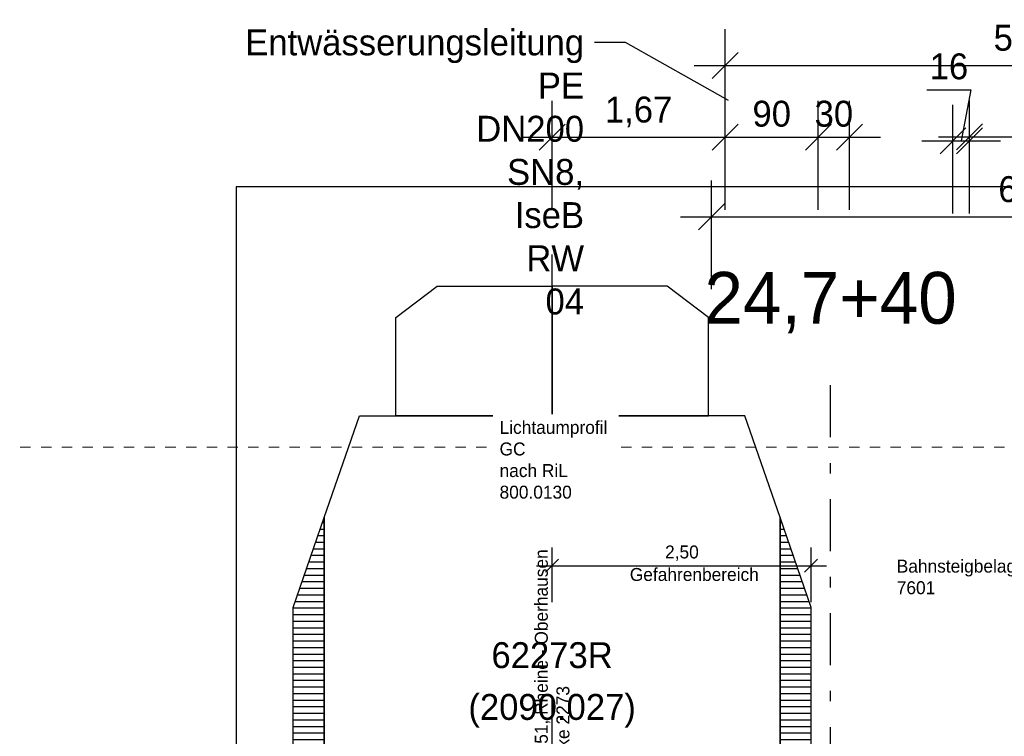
# Model space of a CAD drawing. Extents: x -805 to 3526, y -961 to 1039.
# Tile 167 of 256: x 855.97 to 865.48, y 38.31 to 45.23. Entities that reach past the tile are written whole.
import ezdxf
from ezdxf import colors
from ezdxf.entities.mleader import LeaderData, LeaderLine
from ezdxf.enums import TextEntityAlignment as Align
from ezdxf.math import Vec2, Vec3

# ---------------------------------------------------------------- set-up
doc = ezdxf.new("R2010")
doc.units = 0
for name, pattern in [('AUSGEZOGEN', [2, 1, 1]), ('STRICHPUNKT', [1, 0.5, -0.25, 0, -0.25]), ('VE22-087 - Bf_Dorsten-Hervest ModellRevit2022_rvt-1-Schnitt 6$0$Verdeckt', [7.14375, 4.7625, -2.38125])]:
    doc.linetypes.add(name, pattern=pattern)
doc.layers.get('0').update_dxf_attribs({"color": 251})
for name, color, linetype in [('361___H__Lichtraumprofil GC Hauptgleise', 8, 'Continuous'), ('Lichtraumprofil', 9, 'Continuous'), ('TTK-B-Verm', 251, 'Continuous'), ('TTK-P-Bahnsteig', 12, 'Continuous'), ('TTK-P-Entwässerung', 162, 'AUSGEZOGEN'), ('TTK-P-Gleis', 162, 'Continuous'), ('TTK-P-Gleisachse', 250, 'Continuous'), ('TTK-P-QP Block', 162, 'Continuous'), ('TTK-P-TEXT', 12, 'AUSGEZOGEN'), ('TTK-P-Verm', 251, 'Continuous'), ('TTK-P-Verm-ProVI', 112, 'Continuous'), ('TTK-QPs Blöcke', 102, 'Continuous')]:
    doc.layers.add(name, color=color, linetype=linetype)
for name, color, linetype, lineweight in [('EB-62273S-GLEIS-TXT', 7, 'Continuous', 25), ('EB-62273S-Q-ACHSE', 7, 'STRICHPUNKT', 25), ('EB-62273S-Q-ACHSE-TXT', 7, 'Continuous', 50), ('VE22-087 - Bf_Dorsten-Hervest ModellRevit2022_rvt-1-Schnitt 6$0$A-FLOR-LEVL', 51, 'Continuous', 5)]:
    doc.layers.add(name, color=color, linetype=linetype, lineweight=lineweight)
doc.styles.add('AKG DIN 6776', font='AKG_DIN67.TTF')
doc.styles.add('AKGDIN6776', font='AKG_DIN67.TTF', dxfattribs={"height": 2.5})
doc.styles.add('PROVI', font='PROVI.SHX')
doc.styles.get("Standard").update_dxf_attribs({"font": 'arial.ttf'})
doc.dimstyles.new('TTK', dxfattribs={"dimtxt": 2.5, "dimasz": 2.5, "dimexe": 3.5, "dimexo": 0.1, "dimgap": 1, "dimtad": 1, "dimzin": 0, "dimtxsty": 'AKG DIN 6776', "dimblk": 'OBLIQUE', "dimcen": -0.09, "dimdle": 3, "dimclrd": 256, "dimclre": 256, "dimclrt": 256, "dimadec": 3, "dimazin": 0, "dimtfac": 1, "dimtofl": 0, "dimtmove": 0, "dimatfit": 3, "dimldrblk": 'OBLIQUE', "dimfxl": 7, "dimfxlon": 1, "dimtolj": 1, "dimtzin": 0, "dimlwd": -1, "dimlwe": -1, "dimarcsym": 0})
pattern_1 = [(0, (-142.05051, 86.792254), (1e-17, 0.0635), [])]
pattern_2 = [(45, (-142.05051, 87.43236), (-0.04490128, 0.04490128), [])]

# ---------------------------------------------------------------- blocks, each defined once
blk = doc.blocks.new('A$C59C97115')
at = {"layer": 'Lichtraumprofil', "transparency": 33554559}
h = blk.add_hatch(dxfattribs=at)
h.set_pattern_fill('ANSI31', color=42, scale=0.02, angle=315)
h.set_pattern_definition(pattern_1)
h.paths.add_polyline_path([(-2.2, 3.9172), (-2.5, 3.05), (-2.5, 0.38), (-2.2, 0.38)])
h = blk.add_hatch(dxfattribs=at)
h.set_pattern_fill('ANSI31', color=42, scale=0.02, angle=315)
h.set_pattern_definition(pattern_1)
h.paths.add_polyline_path([(2.2, 3.9172), (2.5, 3.05), (2.5, 0.38), (2.2, 0.38)])
h = blk.add_hatch(dxfattribs=at)
h.set_pattern_fill('ANSI31', color=42, scale=0.02)
h.set_pattern_definition(pattern_2)
h.paths.add_polyline_path([(-1.6, 0.38), (-1.7, 0.38), (-1.7, 0.76), (-2.2, 0.76), (-2.5, 0.76), (-2.5, 0), (-1.275, 0)])
h = blk.add_hatch(dxfattribs=at)
h.set_pattern_fill('ANSI31', color=42, scale=0.02)
h.set_pattern_definition(pattern_2)
h.paths.add_polyline_path([(1.6, 0.38), (1.7, 0.38), (1.7, 0.76), (2.2, 0.76), (2.5, 0.76), (2.5, 0), (1.275, 0)])
at = {"layer": 'Lichtraumprofil', "color": 42}
for p, q in [((-2.2, 3.9172), (-1.86, 4.9)), ((-1.86, 4.9), (-1.51, 4.9)), ((-1.615, 4.9), (0, 4.9)), ((1.615, 4.9), (0, 4.9)), ((1.86, 4.9), (1.51, 4.9)), ((2.2, 3.9172), (1.86, 4.9)), ((-2.2, 0.76), (-2.2, 3.9172)), ((2.2, 0.76), (2.2, 3.9172)), ((-1.7, 0.76), (-2.2, 0.76)), ((-1.7, 0.38), (-1.7, 0.76)), ((1.7, 0.38), (1.7, 0.76)), ((1.7, 0.76), (2.2, 0.76)), ((-1.6, 0.38), (-1.7, 0.38)), ((-1.275, 0), (-1.6, 0.38)), ((1.275, 0), (1.6, 0.38)), ((1.6, 0.38), (1.7, 0.38)), ((0, 0), (-1.275, 0)), ((0, 0), (1.275, 0))]:
    blk.add_line(p, q, dxfattribs=at)
at = {"layer": 'Lichtraumprofil', "color": 42, "flags": 128}
for points in [[(-1.51, 4.9), (-1.51, 5.85), (-1.11, 6.15), (0, 6.15), (0, 4.9), (-1.51, 4.9)], [(1.51, 4.9), (1.51, 5.85), (1.11, 6.15), (0, 6.15), (0, 4.9), (1.51, 4.9)], [(-2.2, 3.9172), (-2.2, 0.38), (-2.5, 0.38), (-2.5, 3.05), (-2.2, 3.9172)], [(2.2, 3.9172), (2.2, 0.38), (2.5, 0.38), (2.5, 3.05), (2.2, 3.9172)], [(-2.5, 0.76), (-2.5, 0), (-1.275, 0), (-1.6, 0.38), (-1.7, 0.38), (-1.7, 0.76), (-2.2, 0.76), (-2.2, 0.76), (-2.5, 0.76)], [(2.5, 0.76), (2.5, 0), (1.275, 0), (1.6, 0.38), (1.7, 0.38), (1.7, 0.76), (2.2, 0.76), (2.2, 0.76), (2.5, 0.76)]]:
    blk.add_lwpolyline(points, dxfattribs=at)
blk = doc.blocks.new('_OBLIQUE')
at = {"color": 0, "linetype": 'ByBlock'}
blk.add_line((-0.5, -0.5), (0.5, 0.5), dxfattribs=at)
blk = doc.blocks.new('*D629')
at = {"layer": 'DEFPOINTS', "color": 0}
for p in [(868.6163, 44.7884), (868.6163, 37.2911), (862.7815, 37.256)]:
    blk.add_point(p, dxfattribs=at)
at = {"layer": 'TTK-P-Verm'}
for p, q in [((862.7815, 44.0884), (862.7815, 45.1384)), ((868.6163, 44.0884), (868.6163, 45.1384)), ((862.4815, 44.7884), (868.9163, 44.7884))]:
    blk.add_line(p, q, dxfattribs=at)
at = {"layer": 'TTK-P-Verm', "xscale": 0.25, "yscale": 0.25, "zscale": 0.25, "rotation": 180}
blk.add_blockref('_OBLIQUE', (862.7815, 44.7884), dxfattribs=at)
at = {"layer": 'TTK-P-Verm', "xscale": 0.25, "yscale": 0.25, "zscale": 0.25}
blk.add_blockref('_OBLIQUE', (868.6163, 44.7884), dxfattribs=at)
at = {"layer": 'TTK-P-Verm', "insert": (865.6989, 45.0321), "char_height": 0.25, "attachment_point": 5, "style": 'AKG DIN 6776'}
blk.add_mtext('\\A1;5,83', dxfattribs=at)
blk = doc.blocks.new('*D627')
at = {"layer": 'DEFPOINTS', "color": 0}
for p in [(862.7815, 44.0953), (862.7815, 37.256), (861.1115, 36.5451)]:
    blk.add_point(p, dxfattribs=at)
at = {"layer": 'TTK-P-Verm'}
for p, q in [((861.1115, 43.3953), (861.1115, 44.4453)), ((862.7815, 43.3953), (862.7815, 44.4453)), ((860.8115, 44.0953), (863.0815, 44.0953))]:
    blk.add_line(p, q, dxfattribs=at)
at = {"layer": 'TTK-P-Verm', "xscale": 0.25, "yscale": 0.25, "zscale": 0.25, "rotation": 180}
blk.add_blockref('_OBLIQUE', (861.1115, 44.0953), dxfattribs=at)
at = {"layer": 'TTK-P-Verm', "xscale": 0.25, "yscale": 0.25, "zscale": 0.25}
blk.add_blockref('_OBLIQUE', (862.7815, 44.0953), dxfattribs=at)
at = {"layer": 'TTK-P-Verm', "insert": (861.9465, 44.339), "char_height": 0.25, "attachment_point": 5, "style": 'AKG DIN 6776'}
blk.add_mtext('\\A1;1,67', dxfattribs=at)
blk = doc.blocks.new('*D625')
at = {"layer": 'DEFPOINTS', "color": 0}
for p in [(863.6815, 44.0953), (862.7815, 37.256), (863.6815, 37.2513)]:
    blk.add_point(p, dxfattribs=at)
at = {"layer": 'TTK-P-Verm'}
for p, q in [((862.7815, 43.3953), (862.7815, 44.4453)), ((863.6815, 43.3953), (863.6815, 44.4453)), ((862.4815, 44.0953), (863.9815, 44.0953))]:
    blk.add_line(p, q, dxfattribs=at)
at = {"layer": 'TTK-P-Verm', "xscale": 0.25, "yscale": 0.25, "zscale": 0.25, "rotation": 180}
blk.add_blockref('_OBLIQUE', (862.7815, 44.0953), dxfattribs=at)
at = {"layer": 'TTK-P-Verm', "xscale": 0.25, "yscale": 0.25, "zscale": 0.25}
blk.add_blockref('_OBLIQUE', (863.6815, 44.0953), dxfattribs=at)
at = {"layer": 'TTK-P-Verm', "insert": (863.2315, 44.3203), "char_height": 0.25, "attachment_point": 5, "style": 'AKG DIN 6776'}
blk.add_mtext('\\A1;90', dxfattribs=at)
blk = doc.blocks.new('*D623')
at = {"layer": 'DEFPOINTS', "color": 0}
for p in [(863.9814, 44.0953), (863.6815, 37.2904), (863.9814, 37.247)]:
    blk.add_point(p, dxfattribs=at)
at = {"layer": 'TTK-P-Verm'}
for p, q in [((863.6815, 43.3953), (863.6815, 44.4453)), ((863.9814, 43.3953), (863.9814, 44.4453)), ((863.3815, 44.0953), (864.2814, 44.0953))]:
    blk.add_line(p, q, dxfattribs=at)
at = {"layer": 'TTK-P-Verm', "xscale": 0.25, "yscale": 0.25, "zscale": 0.25, "rotation": 180}
blk.add_blockref('_OBLIQUE', (863.6815, 44.0953), dxfattribs=at)
at = {"layer": 'TTK-P-Verm', "xscale": 0.25, "yscale": 0.25, "zscale": 0.25}
blk.add_blockref('_OBLIQUE', (863.9814, 44.0953), dxfattribs=at)
at = {"layer": 'TTK-P-Verm', "insert": (863.8314, 44.3204), "char_height": 0.25, "attachment_point": 5, "style": 'AKG DIN 6776'}
blk.add_mtext('\\A1;30', dxfattribs=at)
blk = doc.blocks.new('*D621')
at = {"layer": 'DEFPOINTS', "color": 0}
for p in [(865.1415, 57.6214), (863.9814, 37.286), (865.1415, 37.2316)]:
    blk.add_point(p, dxfattribs=at)
at = {"layer": 'TTK-P-Entwässerung'}
for p, q in [((863.9814, 56.9214), (863.9814, 57.9714)), ((865.1415, 56.9214), (865.1415, 57.9714)), ((863.6814, 57.6214), (865.4415, 57.6214))]:
    blk.add_line(p, q, dxfattribs=at)
at = {"layer": 'TTK-P-Entwässerung', "xscale": 0.25, "yscale": 0.25, "zscale": 0.25, "rotation": 180}
blk.add_blockref('_OBLIQUE', (863.9814, 57.6214), dxfattribs=at)
at = {"layer": 'TTK-P-Entwässerung', "xscale": 0.25, "yscale": 0.25, "zscale": 0.25}
blk.add_blockref('_OBLIQUE', (865.1415, 57.6214), dxfattribs=at)
at = {"layer": 'TTK-P-Entwässerung', "insert": (864.5614, 57.8652), "char_height": 0.25, "attachment_point": 5, "style": 'AKG DIN 6776'}
blk.add_mtext('\\A1;1,16', dxfattribs=at)
blk = doc.blocks.new('*D619')
at = {"layer": 'DEFPOINTS', "color": 0}
for p in [(865.1415, 44.0593), (864.9814, 37.2312), (865.1415, 37.2316)]:
    blk.add_point(p, dxfattribs=at)
at = {"layer": 'TTK-P-Entwässerung'}
for p, q in [((864.7297, 44.5525), (865.1544, 44.5525)), ((865.1544, 44.5525), (865.0614, 44.0593)), ((864.9814, 43.3593), (864.9814, 44.4093)), ((865.1415, 43.3593), (865.1415, 44.4093)), ((864.6814, 44.0593), (865.4415, 44.0593))]:
    blk.add_line(p, q, dxfattribs=at)
at = {"layer": 'TTK-P-Entwässerung', "xscale": 0.25, "yscale": 0.25, "zscale": 0.25}
blk.add_blockref('_OBLIQUE', (864.9814, 44.0593), dxfattribs=at)
at = {"layer": 'TTK-P-Entwässerung', "xscale": 0.25, "yscale": 0.25, "zscale": 0.25, "rotation": 180}
blk.add_blockref('_OBLIQUE', (865.1415, 44.0593), dxfattribs=at)
at = {"layer": 'TTK-P-Entwässerung', "insert": (864.942, 44.7775), "char_height": 0.25, "attachment_point": 5, "style": 'AKG DIN 6776'}
blk.add_mtext('\\A1;16', dxfattribs=at)
blk = doc.blocks.new('*D617')
at = {"layer": 'DEFPOINTS', "color": 0}
for p in [(867.4167, 44.0984), (865.1415, 37.2316), (867.4167, 37.2579)]:
    blk.add_point(p, dxfattribs=at)
at = {"layer": 'TTK-P-Entwässerung'}
for p, q in [((865.1415, 43.3984), (865.1415, 44.4484)), ((867.4167, 43.3984), (867.4167, 44.4484)), ((864.8415, 44.0984), (867.7167, 44.0984))]:
    blk.add_line(p, q, dxfattribs=at)
at = {"layer": 'TTK-P-Entwässerung', "xscale": 0.25, "yscale": 0.25, "zscale": 0.25, "rotation": 180}
blk.add_blockref('_OBLIQUE', (865.1415, 44.0984), dxfattribs=at)
at = {"layer": 'TTK-P-Entwässerung', "xscale": 0.25, "yscale": 0.25, "zscale": 0.25}
blk.add_blockref('_OBLIQUE', (867.4167, 44.0984), dxfattribs=at)
at = {"layer": 'TTK-P-Entwässerung', "insert": (866.2791, 44.3423), "char_height": 0.25, "attachment_point": 5, "style": 'AKG DIN 6776'}
blk.add_mtext('\\A1;2,28', dxfattribs=at)
blk = doc.blocks.new('24740 regelQP Bestand')
at = {"layer": 'VE22-087 - Bf_Dorsten-Hervest ModellRevit2022_rvt-1-Schnitt 6$0$A-FLOR-LEVL', "linetype": 'VE22-087 - Bf_Dorsten-Hervest ModellRevit2022_rvt-1-Schnitt 6$0$Verdeckt', "lineweight": 9}
blk.add_line((-31061.2, 4316.4), (38842.9, 4316.4), dxfattribs=at)
blk = doc.blocks.new('*D609')
at = {"layer": 'DEFPOINTS', "color": 0}
for p in [(868.8389, 43.3271), (868.8389, 36.7886), (862.6501, 36.7362)]:
    blk.add_point(p, dxfattribs=at)
at = {"layer": 'TTK-B-Verm'}
for p, q in [((862.6501, 42.6271), (862.6501, 43.6771)), ((868.8389, 42.6271), (868.8389, 43.6771)), ((862.3501, 43.3271), (869.1389, 43.3271))]:
    blk.add_line(p, q, dxfattribs=at)
at = {"layer": 'TTK-B-Verm', "xscale": 0.25, "yscale": 0.25, "zscale": 0.25, "rotation": 180}
blk.add_blockref('_OBLIQUE', (862.6501, 43.3271), dxfattribs=at)
at = {"layer": 'TTK-B-Verm', "xscale": 0.25, "yscale": 0.25, "zscale": 0.25}
blk.add_blockref('_OBLIQUE', (868.8389, 43.3271), dxfattribs=at)
at = {"layer": 'TTK-B-Verm', "insert": (865.7445, 43.5708), "char_height": 0.25, "attachment_point": 5, "style": 'AKG DIN 6776'}
blk.add_mtext('\\A1;6,19', dxfattribs=at)
blk = doc.blocks.new('*D608')
at = {"layer": 'DEFPOINTS', "color": 0}
for p in [(863.6115, 39.9584), (861.1115, 38.8753), (863.6115, 38.8753)]:
    blk.add_point(p, dxfattribs=at)
at = {"layer": 'TTK-P-TEXT', "color": 162}
for p, q in [((861.1115, 39.6084), (861.1115, 40.1334)), ((863.6115, 39.6084), (863.6115, 40.1334)), ((860.9615, 39.9584), (863.7615, 39.9584))]:
    blk.add_line(p, q, dxfattribs=at)
at = {"layer": 'TTK-P-TEXT', "color": 162, "xscale": 0.125, "yscale": 0.125, "zscale": 0.125, "rotation": 180}
blk.add_blockref('_OBLIQUE', (861.1115, 39.9584), dxfattribs=at)
at = {"layer": 'TTK-P-TEXT', "color": 162, "xscale": 0.125, "yscale": 0.125, "zscale": 0.125}
blk.add_blockref('_OBLIQUE', (863.6115, 39.9584), dxfattribs=at)
at = {"layer": 'TTK-P-TEXT', "insert": (862.3647, 40.0804), "char_height": 0.125, "attachment_point": 5, "style": 'AKG DIN 6776'}
blk.add_mtext('\\A1;2,50', dxfattribs=at)
blk = doc.blocks.new('_None')
blk = doc.blocks.new('QP 24740')
at = {"layer": 'EB-62273S-Q-ACHSE', "color": 85, "true_color": 0x58ba48}
blk.add_line((0, -9.2488), (0, 4.5458), dxfattribs=at)
at = {"layer": 'EB-62273S-GLEIS-TXT', "color": 85, "true_color": 0x58ba48, "style": 'PROVI'}
for s, p in [('62273R', (-2.6884, 1.7217)), ('(2090.027)', (-2.6884, 1.2217))]:
    blk.add_text(s, height=0.25, dxfattribs=at).set_placement(p, align=Align.CENTER)
at = {"layer": 'EB-62273S-Q-ACHSE-TXT', "color": 85, "true_color": 0x58ba48, "style": 'PROVI'}
blk.add_text('24,7+40', height=0.5, dxfattribs=at).set_placement((0, 5.0458), align=Align.CENTER)

msp = doc.modelspace()

# ---------------------------------------------------------------- linework, layer by layer
at = {"layer": 'TTK-P-Gleis', "color": 251, "linetype": 'STRICHPUNKT', "ltscale": 5}
msp.add_line((861.1115, 36.1751), (861.1115, 42.9633), dxfattribs=at)

# ---------------------------------------------------------------- block references
at = {"layer": '361___H__Lichtraumprofil GC Hauptgleise', "color": 251, "xscale": -1}
msp.add_blockref('A$C59C97115', (861.1115, 36.506), dxfattribs=at)
at = {"layer": 'TTK-P-QP Block', "color": 251, "xscale": 0.001, "yscale": 0.001, "zscale": 0.001}
msp.add_blockref('24740 regelQP Bestand', (868.8389, 36.7886), dxfattribs=at)

# ---------------------------------------------------------------- texts
at = {"layer": 'TTK-P-Gleisachse', "color": 251, "insert": (860.9447, 37.8131), "char_height": 0.125, "width": 4.417236, "attachment_point": 1, "rotation": 90}
msp.add_mtext('{\\fAKG DIN 6776|b0|i0|c0|p2;Gleis 51, Rheine - Oberhausen\\PStrecke 2273}', dxfattribs=at)
at = {"layer": 'TTK-P-TEXT', "color": 251, "char_height": 0.125, "width": 2.505614, "attachment_point": 1, "style": 'AKGDIN6776'}
for s, insert in [('Bahnsteigbelag gemäß IseB BLG 7601', (864.4385, 40.0176)), ('Gefahrenbereich', (861.8618, 39.9371))]:
    msp.add_mtext(s, dxfattribs=dict(at, insert=insert))

# ---------------------------------------------------------------- dimensions: what is measured, and where the dimension line sits
at = {"layer": 'TTK-B-Verm', "color": 251}
dim = msp.add_linear_dim(base=(868.8389, 43.3271), p1=(862.6501, 36.7362), p2=(868.8389, 36.7886), dimstyle='TTK', override={"dimscale": 0}, dxfattribs=at)
dim.commit()
dim.dimension.update_dxf_attribs({"geometry": '*D609', "text_midpoint": (865.7445, 43.5708)})
at = {"layer": 'TTK-P-Entwässerung', "color": 251}
for base, p1, p2, picture, middle in [((865.1415, 57.6214), (863.9814, 37.286), (865.1415, 37.2316), '*D621', (864.5614, 57.8652)), ((867.4167, 44.0984), (865.1415, 37.2316), (867.4167, 37.2579), '*D617', (866.2791, 44.3423))]:
    dim = msp.add_linear_dim(base=base, p1=p1, p2=p2, dimstyle='TTK', override={"dimscale": 0}, dxfattribs=at)
    dim.commit()
    dim.dimension.update_dxf_attribs({"geometry": picture, "text_midpoint": middle})
dim = msp.add_linear_dim(base=(865.1415, 44.0593), p1=(864.9814, 37.2312), p2=(865.1415, 37.2316), dimstyle='TTK', override={"dimscale": 0, "dimdec": 0, "dimlfac": 100, "dimtmove": 1}, dxfattribs=at)
dim.commit()
dim.dimension.update_dxf_attribs({"geometry": '*D619', "text_midpoint": (865.0544, 44.5525), "dimtype": 160})
at = {"layer": 'TTK-P-TEXT', "color": 251}
dim = msp.add_linear_dim(base=(863.6115, 39.9584), p1=(861.1115, 38.8753), p2=(863.6115, 38.8753), dimstyle='TTK', override={"dimscale": 0, "dimclrd": 162, "dimclre": 162}, dxfattribs=at)
dim.commit()
dim.dimension.update_dxf_attribs({"geometry": '*D608', "text_midpoint": (862.3647, 39.9584), "dimtype": 160})
at = {"layer": 'TTK-P-Verm', "color": 251}
for base, p1, p2, override, picture, middle in [((868.6163, 44.7884), (862.7815, 37.256), (868.6163, 37.2911), {"dimscale": 0}, '*D629', (865.6989, 45.0321)), ((862.7815, 44.0953), (861.1115, 36.5451), (862.7815, 37.256), {"dimscale": 0}, '*D627', (861.9465, 44.339)), ((863.6815, 44.0953), (862.7815, 37.256), (863.6815, 37.2513), {"dimscale": 0, "dimdec": 0, "dimlfac": 100}, '*D625', (863.2315, 44.3203))]:
    dim = msp.add_linear_dim(base=base, p1=p1, p2=p2, dimstyle='TTK', override=override, dxfattribs=at)
    dim.commit()
    dim.dimension.update_dxf_attribs({"geometry": picture, "text_midpoint": middle})
dim = msp.add_linear_dim(base=(863.9814, 44.0953), p1=(863.6815, 37.2904), p2=(863.9814, 37.247), dimstyle='TTK', override={"dimscale": 0, "dimdec": 0, "dimlfac": 100}, dxfattribs=at)
dim.commit()
dim.dimension.update_dxf_attribs({"geometry": '*D623', "text_midpoint": (863.8314, 44.0953), "dimtype": 160})

# ---------------------------------------------------------------- leaders
at = {"layer": 'TTK-P-Entwässerung', "color": 251}
ml = msp.add_multileader_mtext('Standard', dxfattribs=at)
ml.set_content('\\A1;Entwässerungsleitung \\PPE DN200 SN8, IseB RW 04', color=256, style='AKG DIN 6776')
ml.set_leader_properties(color=256)
ml.set_arrow_properties(name='NONE')
ml.build(insert=Vec2(0, 0))
ml.multileader.update_dxf_attribs({"dogleg_length": 3, "arrow_head_size": 0.3, "scale": 0.1})
ctx = ml.context
ctx.base_point, ctx.scale, ctx.char_height, ctx.arrow_head_size, ctx.landing_gap_size, ctx.plane_origin = Vec3(858.6654, 45.0102), 0.1, 0.25, 0.3, 0.1, Vec3(862.8141, 44.4492)
ctx.text_align_type = 2
notes = []
notes.append((ctx, [(0, (1, 1, 0), (861.8198, 45.0102), (-1, 0), 0.3, [(0, [(862.8141, 44.4492)], 0, [])])]))
ctx.mtext.insert, ctx.mtext.width, ctx.mtext.alignment, ctx.mtext.flow_direction = Vec3(861.4198, 45.1355), 1.941205, 3, 5
for ctx, leaders in notes:
    for number, flags, end, landing, length, lines in leaders:
        leader = LeaderData()
        leader.index, (leader.has_last_leader_line, leader.has_dogleg_vector, leader.attachment_direction) = number, flags
        leader.last_leader_point, leader.dogleg_vector, leader.dogleg_length = Vec3(end), Vec3(landing), length
        for number, points, colour, breaks in lines:
            line = LeaderLine()
            line.index, line.vertices, line.color, line.breaks = number, Vec3.list(points), colors.encode_raw_color(colour), breaks
            leader.lines.append(line)
        ctx.leaders.append(leader)

# ---------------------------------------------------------------- next in the draw order: texts
at = {"layer": 'TTK-P-Gleisachse', "color": 251, "insert": (860.6043, 41.3568), "char_height": 0.125, "width": 1.08883, "attachment_point": 1, "bg_fill": 3, "box_fill_scale": 1.5, "bg_fill_color": 256, "bg_fill_transparency": 0}
msp.add_mtext('{\\fAKG DIN 6776|b0|i0|c0|p2;Lichtaumprofil GC\\Pnach RiL 800.0130}', dxfattribs=at)

# ---------------------------------------------------------------- next in the draw order: linework, layer by layer
at = {"layer": 'TTK-P-Bahnsteig', "color": 251}
msp.add_circle((473.7851, 39.1322), 1000, dxfattribs=at)
at = {"layer": 'TTK-P-Verm-ProVI', "color": 251}
msp.add_lwpolyline([(858.0612, 33.7368), (873.2597, 33.7368), (873.2597, 43.6152), (858.0612, 43.6152)], close=True, dxfattribs=at)

# ---------------------------------------------------------------- next in the draw order: block references
at = {"layer": 'TTK-QPs Blöcke', "color": 251}
msp.add_blockref('QP 24740', (863.7999, 37.2493), dxfattribs=at)

doc.saveas('drawing.dxf')
